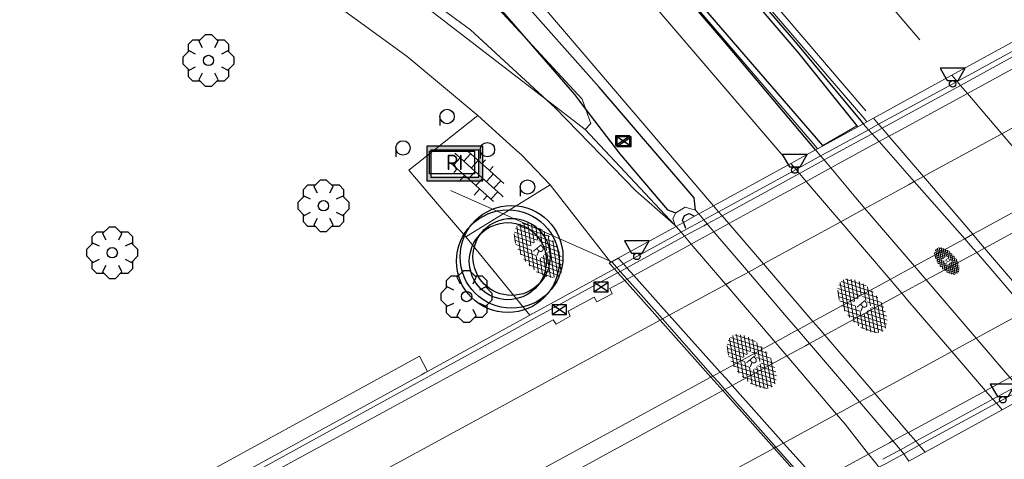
# Model space of a CAD drawing. Header units: metres. Extents: x 181682 to 183922, y 386244 to 387136.
# Tile 29 of 62: x 182674 to 182712, y 386637 to 386654. Entities that reach past the tile are written whole.
import ezdxf
from ezdxf.enums import TextEntityAlignment as Align

# ---------------------------------------------------------------- set-up
doc = ezdxf.new("R2010")
doc.units = ezdxf.units.M
for name, color, linetype, lineweight in [('B-WE-BV-LEUNING-G', 251, 'BV-LEUNING', 18), ('B-WE-GR-BOOM-S', 251, 'Continuous', 25), ('B-WE-IE-TERREINAFSCHEIDING_KUNSTMATIG_MUUR-GV', 251, 'IE-TERREINAFSCHEIDING-KUNSTMATIG-DICHT', 18), ('B-WE-KL-ET_LS_OV_KAST-S', 251, 'Continuous', 25), ('B-WE-KW-KUNSTWERK_LANDHOOFD-GV', 251, 'Continuous', 18), ('B-WE-OG-BREUKLIJN-G', 251, 'Continuous', 18), ('B-WE-OG-TOPOGRAFIE_WEG_BERM-GV', 251, 'Continuous', 18), ('B-WE-OG-TOPOGRAFIE_WEG_BERM-SV', 251, 'Continuous', 25), ('B-WE-OG-TOPOGRAFIE_WEG_RIJWEG-G', 251, 'Continuous', 25), ('B-WE-OG-TOPOGRAFIE_WEG_RIJWEG-GV', 251, 'Continuous', 18), ('B-WE-OG-TOPOGRAFIE_WEG_RIJWEG-SV', 251, 'Continuous', 25), ('B-WE-OG-TOPOGRAFIE_WEG_RIJWIELPAD-G', 251, 'Continuous', 18), ('B-WE-OG-TOPOGRAFIE_WEG_RIJWIELPAD-GV', 251, 'Continuous', 18), ('B-WE-OG-TOPOGRAFIE_WEG_RIJWIELPAD-SV', 251, 'Continuous', 25), ('B-WE-OG-TOPOGRAFIE_WEG_VERHARD-G', 251, 'Continuous', 18), ('B-WE-RI-DRAINAGE_PUT-S', 251, 'Continuous', 25), ('B-WE-RI-HWA_KOLK-S', 251, 'Continuous', 25), ('B-WE-VH-GOOT-G', 251, 'Continuous', 25), ('B-WE-VH-KANTOPSLUITING-G', 251, 'Continuous', 25), ('B-WE-VW-MARKERING-G', 251, 'Continuous', 18), ('B-WE-WH-KUNSTWERK_BRUG-GV', 251, 'Continuous', 18)]:
    doc.layers.add(name, color=color, linetype=linetype, lineweight=lineweight)
doc.layers.add('B-WE-IE-MEUBILAIR_WEGMEUBILAIR-S', color=251, linetype='Continuous')
doc.styles.add('NLCS-ISO', font='NLCS-ISO.ttf')
doc.linetypes.add('BV-LEUNING', pattern='A,1,[69,NLCS.SHX,S=0.2,R=0,X=0,Y=0],1', length=2)
doc.linetypes.add('IE-TERREINAFSCHEIDING-KUNSTMATIG-DICHT', pattern='A,8,-1,[82,NLCS.SHX,S=0.75,R=90,X=0,Y=0],-1', length=10)

# ---------------------------------------------------------------- blocks, each defined once
blk = doc.blocks.new('SKL-ET_OV_KAST_ALGEMEEN-SO')
for p, q in [((-0.912, 0.442), (0.838, 0.442)), ((-0.912, -0.433), (-0.912, 0.442)), ((0.838, 0.442), (0.838, -0.433)), ((0.838, -0.433), (-0.912, -0.433))]:
    blk.add_line(p, q)
blk = doc.blocks.new('SRI-TERREINKAST-SO')
at = {"ltscale": 0.1}
h = blk.add_hatch(color=256, dxfattribs=at)
h.paths.add_polyline_path([(1.163, 0.641), (-1.012, 0.641), (-1.012, -0.71), (1.163, -0.71)])
h.paths.add_polyline_path([(1.013, 0.491), (-0.862, 0.491), (-0.862, -0.56), (1.013, -0.56)], flags=16)
at = {"flags": 128}
for points in [[(1.163, 0.641), (-1.012, 0.641), (-1.012, -0.71), (1.163, -0.71)], [(1.013, 0.491), (-0.862, 0.491), (-0.862, -0.56), (1.013, -0.56)]]:
    blk.add_lwpolyline(points, close=True, dxfattribs=at)
at = {"style": 'NLCS-ISO'}
blk.add_text('RI', height=0.6, dxfattribs=at).set_placement((-0.262, -0.289))
blk = doc.blocks.new('SVW-AFSLUITPAAL-SO')
at = {"linetype": 'Continuous'}
blk.add_lwpolyline([(-0.278, -0.018), (-0.278, -0.368)], dxfattribs=at)
blk.add_circle((0.002, -0.018), 0.28, dxfattribs=at)
blk = doc.blocks.new('B-SRI-KOLK_COMBINATIE-SO')
for p, q in [((-0.28125, 0), (0.28125, 0.375)), ((0.28125, 0), (-0.28125, 0.375))]:
    blk.add_line(p, q)
at = {"flags": 128}
blk.add_lwpolyline([(-0.28125, 0), (0.28125, 0), (0.28125, 0.375), (-0.28125, 0.375)], close=True, dxfattribs=at)
blk = doc.blocks.new('SRI-DRAIN_PUT-SO')
at = {"lineweight": -3}
for radius in [2, 1.5]:
    blk.add_circle((0, 0), radius, dxfattribs=at)
blk = doc.blocks.new('SIE-WEG_SCHIJNWERPER-SO')
at = {"ltscale": 0.5, "flags": 128}
blk.add_lwpolyline([(-0.483, 0.606), (-0.21, 0.125), (0.21, 0.125), (0.483, 0.606)], close=True, dxfattribs=at)
at = {"ltscale": 0.5}
blk.add_circle((0, 0), 0.125, dxfattribs=at)
blk = doc.blocks.new('SGR-BOOM_01')
at = {"layer": 'B-WE-GR-BOOM-S'}
for points in [[(-0.33, 0.795, 0), (-0.619, 0.795, 0), (-0.795, 0.619, 0), (-0.795, 0.33, 0)], [(0.25, 0.5, 0), (0.375, 0.75, 0), (0.125, 1, 0), (-0.125, 1, 0), (-0.375, 0.75, 0), (-0.25, 0.5, 0)], [(0.795, 0.33, 0), (0.795, 0.619, 0), (0.619, 0.795, 0), (0.33, 0.795, 0)], [(-0.5, 0.25, 0), (-0.75, 0.375, 0), (-1, 0.125, 0), (-1, -0.125, 0), (-0.75, -0.375, 0), (-0.5, -0.25, 0)], [(0.5, -0.25, 0), (0.75, -0.375, 0), (1, -0.125, 0), (1, 0.125, 0), (0.75, 0.375, 0), (0.5, 0.25, 0)], [(-0.795, -0.33, 0), (-0.795, -0.619, 0), (-0.619, -0.795, 0), (-0.33, -0.795, 0)], [(0.33, -0.795, 0), (0.619, -0.795, 0), (0.795, -0.619, 0), (0.795, -0.33, 0)], [(-0.25, -0.5, 0), (-0.375, -0.75, 0), (-0.125, -1, 0), (0.125, -1, 0), (0.375, -0.75, 0), (0.25, -0.5, 0)]]:
    blk.add_polyline3d(points, dxfattribs=at)
blk.add_circle((0, 0), 0.2, dxfattribs=at)
blk.add_circle((0, 0), 0.2, dxfattribs=at)
blk = doc.blocks.new('SVH-GESLOTEN-SO')
at = {"linetype": 'Continuous', "lineweight": 0}
for p, q in [((-1.68, -0.04), (-0.187, 0.872)), ((-1.627, -0.236), (0.185, 0.871)), ((-1.622, 0.221), (-0.666, 0.805)), ((-1.277, 0.567), (-0.449, 0.062)), ((-1.076, 0.672), (-0.449, 0.289)), ((-0.845, 0.758), (-0.103, 0.304)), ((-0.579, 0.824), (0.271, 0.304)), ((-0.37, 0.304), (0.499, 0.836)), ((-0.277, 0.865), (1.6, -0.282)), ((0, 0.304), (0.772, 0.776)), ((0.078, 0.876), (1.67, -0.096)), ((0.371, 0.302), (1.012, 0.695)), ((0.371, 0.075), (1.22, 0.595)), ((0.52, 0.832), (1.65, 0.141)), ((-1.662, 0.121), (0.021, -0.906)), ((-1.577, 0.296), (0.358, -0.886)), ((-1.517, -0.397), (-0.449, 0.256)), ((-1.445, 0.442), (-0.449, -0.166)), ((-1.368, -0.532), (-0.449, 0.03)), ((-0.441, -0.875), (1.54, 0.336)), ((-0.119, -0.904), (1.639, 0.17)), ((0.371, -0.152), (1.397, 0.476)), ((0.371, 0.243), (1.481, -0.434)), ((0.371, 0.015), (1.32, -0.566)), ((-1.673, -0.099), (-0.392, -0.882)), ((-1.453, -0.461), (-1.037, -0.716)), ((-1.184, -0.647), (-0.449, -0.198)), ((-0.969, -0.743), (-0.244, -0.3)), ((-0.722, -0.819), (0.127, -0.3)), ((-0.23, -0.3), (0.65, -0.837)), ((0.143, -0.3), (0.905, -0.766)), ((0.268, -0.895), (1.676, -0.035)), ((0.371, -0.212), (1.128, -0.675)), ((0.798, -0.8), (1.571, -0.327))]:
    blk.add_line(p, q, dxfattribs=at)
at = {"linetype": 'Continuous', "lineweight": 0, "style": 'NLCS-ISO'}
blk.add_text('R', height=0.54, dxfattribs=at).set_placement((0, 0), align=Align.MIDDLE_CENTER)
blk = doc.blocks.new('SVH-BSS_OPENGESTRAAT_KL-SO')
for p, q in [((-1.243, 0.612), (-0.018, 0.612)), ((-1.068, 0.087), (-1.068, 0.612)), ((-0.543, 0.087), (-0.543, 0.612)), ((-0.28, 0.612), (-0.28, 0.888)), ((-0.018, 0.612), (1.243, 0.612)), ((0.245, 0.612), (0.245, 0.891)), ((0.507, 0.087), (0.507, 0.612)), ((1.032, 0.087), (1.032, 0.612)), ((-1.688, 0.087), (-1.593, 0.087)), ((-1.593, 0.087), (-0.018, 0.087)), ((-1.33, -0.438), (-1.33, 0.087)), ((-0.28, -0.438), (-0.28, 0.087)), ((-0.018, 0.087), (1.557, 0.087)), ((0.245, -0.438), (0.245, 0.087)), ((1.295, -0.438), (1.295, 0.087)), ((1.557, 0.087), (1.688, 0.087)), ((-1.482, -0.438), (-0.018, -0.438)), ((-1.068, -0.699), (-1.068, -0.438)), ((-0.543, -0.853), (-0.543, -0.438)), ((-0.018, -0.438), (1.482, -0.438)), ((0.507, -0.859), (0.507, -0.438)), ((1.032, -0.714), (1.032, -0.438))]:
    blk.add_line(p, q)

msp = doc.modelspace()

# ---------------------------------------------------------------- linework, layer by layer
at = {"layer": 'B-WE-BV-LEUNING-G'}
for points in [[(182690.429, 386647.499, 27.205), (182692.48, 386646.592, 27.219), (182696.614, 386644.765, 27.248), (182696.697, 386644.728, 27.249)], [(182696.697, 386644.728, 27.249), (182696.894, 386644.505, 27.246), (182697.03, 386644.351, 27.244), (182697.295, 386644.051, 27.24), (182698.669, 386642.498, 27.219), (182700.634, 386640.274, 27.19), (182700.861, 386640.018, 27.186), (182701.099, 386639.749, 27.182), (182703.083, 386637.505, 27.153), (182704.414, 386635.999, 27.132), (182704.718, 386635.655, 27.128), (182704.855, 386635.501, 27.126), (182705.102, 386635.222, 27.122), (182705.102, 386635.221, 27.122)]]:
    msp.add_polyline3d(points, dxfattribs=at)
at = {"layer": 'B-WE-IE-TERREINAFSCHEIDING_KUNSTMATIG_MUUR-GV'}
msp.add_line((182696.8, 386644.453, 27.322), (182693.512, 386642.648, 27.261), dxfattribs=at)
for points in [[(182791.002, 386695.171, 23.69), (182777.868, 386688.017, 23.351), (182758.753, 386677.572, 22.869), (182734.773, 386664.492, 22.46), (182717.962, 386655.317, 22.309), (182717.701, 386655.175, 22.309), (182717.566, 386655.102, 22.309), (182717.151, 386654.876, 22.308), (182715.039, 386653.726, 22.305), (182714.832, 386653.613, 22.304), (182714.305, 386653.326, 22.303), (182714.043, 386653.184, 22.303), (182713.603, 386652.944, 22.302), (182710.537, 386651.275, 22.297), (182707.851, 386649.813, 22.293), (182707.48, 386649.61, 22.294), (182707.098, 386649.402, 22.294), (182706.882, 386649.284, 22.294), (182705.505, 386648.533, 22.297), (182705.218, 386648.376, 22.297), (182704.265, 386647.856, 22.298), (182703.253, 386647.304, 22.3)], [(182708.269, 386638.091, 22.317), (182711.244, 386639.705, 22.312), (182712.185, 386640.216, 22.311), (182712.492, 386640.383, 22.31), (182713.779, 386641.081, 22.308), (182713.941, 386641.169, 22.308), (182714.153, 386641.286, 22.309), (182714.455, 386641.45, 22.309), (182717.494, 386643.113, 22.315), (182720.57, 386644.795, 22.32), (182720.979, 386645.019, 22.321), (182721.321, 386645.206, 22.321), (182721.819, 386645.479, 22.322), (182722.055, 386645.607, 22.323), (182724.167, 386646.763, 22.326), (182724.469, 386646.928, 22.327), (182724.526, 386646.959, 22.328), (182724.646, 386647.024, 22.329), (182741.045, 386655.966, 22.487), (182762.798, 386667.858, 22.863), (182783.954, 386679.396, 23.396), (182796.012, 386685.968, 23.71)], [(182703.253, 386647.304, 22.3), (182701.253, 386646.212, 22.303), (182700.673, 386645.895, 22.304), (182700.536, 386645.821, 22.305), (182699.997, 386645.527, 22.305), (182699.789, 386645.413, 22.306), (182697.557, 386644.194, 22.309), (182697.295, 386644.051, 22.31), (182697.203, 386644.001, 22.31), (182696.622, 386643.684, 22.311), (182696.715, 386643.477, 22.316), (182696.113, 386643.163, 22.321), (182696.013, 386643.342, 22.316), (182695.002, 386642.797, 22.322), (182695.079, 386642.613, 22.324), (182694.54, 386642.291, 22.332), (182694.427, 386642.458, 22.328), (182683.044, 386636.27, 22.439), (182658.487, 386622.86, 22.859), (182637.315, 386611.303, 23.403), (182615.512, 386599.407, 23.959)], [(182693.512, 386642.648, 27.261), (182692.594, 386642.144, 27.244), (182689.528, 386640.454, 25.245)], [(182689.528, 386640.454, 25.245), (182689.433, 386640.401, 25.183), (182689.295, 386640.325, 25.093), (182672.439, 386631.069, 25.039), (182653.061, 386620.581, 25.033), (182635.527, 386610.985, 25.108), (182619.427, 386602.169, 25.063), (182617.451, 386601.096, 25.066), (182599.427, 386591.306, 25.093), (182581.813, 386581.659, 25.042), (182569.419, 386574.92, 25.036), (182560.243, 386569.907, 24.995), (182560.307, 386569.625, 24.929)], [(182620.537, 386590.206, 23.969), (182641.666, 386601.72, 23.433), (182664.93, 386614.431, 22.838), (182686.856, 386626.397, 22.47), (182701.379, 386634.312, 22.349), (182701.299, 386634.492, 22.352), (182701.912, 386634.816, 22.344), (182702.019, 386634.684, 22.344), (182702.989, 386635.197, 22.342), (182702.916, 386635.423, 22.342), (182703.479, 386635.693, 22.331), (182703.568, 386635.54, 22.326), (182704.357, 386635.968, 22.324), (182704.414, 386635.999, 22.324), (182704.724, 386636.167, 22.324), (182706.692, 386637.235, 22.32), (182706.95, 386637.375, 22.32), (182707.509, 386637.679, 22.318), (182707.637, 386637.748, 22.318), (182708.236, 386638.073, 22.317), (182708.269, 386638.091, 22.317)]]:
    msp.add_polyline3d(points, dxfattribs=at)
at = {"layer": 'B-WE-KW-KUNSTWERK_LANDHOOFD-GV'}
for p, q in [((182706.622, 386650.176, 27.6), (182706.483, 386650.1, 27.6)), ((182706.622, 386650.176, 27.6), (182706.877, 386650.316, 27.517)), ((182704.626, 386649.08, 27.43), (182704.707, 386649.125, 27.43)), ((182704.921, 386649.242, 27.6), (182704.707, 386649.125, 27.43))]:
    msp.add_line(p, q, dxfattribs=at)
for points in [[(182717.286, 386655.662, 27.062), (182717.151, 386655.588, 27.064), (182716.733, 386655.359, 27.069), (182714.649, 386654.219, 27.095), (182714.419, 386654.093, 27.098), (182713.892, 386653.805, 27.105), (182713.629, 386653.661, 27.108), (182713.195, 386653.423, 27.114), (182710.133, 386651.748, 27.153), (182707.08, 386650.078, 27.192), (182706.69, 386649.865, 27.196), (182706.477, 386649.748, 27.199), (182705.117, 386649.004, 27.216), (182704.825, 386648.844, 27.22), (182703.868, 386648.32, 27.232), (182700.857, 386646.673, 27.271), (182700.279, 386646.357, 27.278), (182700.144, 386646.283, 27.28), (182699.606, 386645.988, 27.286), (182699.396, 386645.874, 27.289), (182697.153, 386644.646, 27.318), (182696.894, 386644.505, 27.321), (182696.8, 386644.453, 27.322)], [(182704.8, 386635.471, 27.176), (182704.855, 386635.501, 27.176), (182705.167, 386635.671, 27.174), (182707.092, 386636.723, 27.166), (182707.376, 386636.877, 27.165), (182707.94, 386637.185, 27.162), (182708.056, 386637.249, 27.162), (182708.66, 386637.579, 27.159), (182711.662, 386639.218, 27.146), (182712.614, 386639.737, 27.141), (182712.915, 386639.902, 27.14), (182714.356, 386640.689, 27.134), (182714.566, 386640.804, 27.133), (182714.868, 386640.968, 27.131), (182717.904, 386642.626, 27.118), (182720.987, 386644.309, 27.104), (182721.387, 386644.528, 27.102), (182721.74, 386644.721, 27.101), (182722.233, 386644.99, 27.099), (182722.475, 386645.122, 27.097), (182724.588, 386646.276, 27.088), (182724.944, 386646.47, 27.087), (182725.063, 386646.535, 27.086)], [(182696.659, 386644.707, 27.474), (182696.697, 386644.728, 27.428), (182696.954, 386644.869, 27.116)]]:
    msp.add_polyline3d(points, dxfattribs=at)
at = {"layer": 'B-WE-OG-BREUKLIJN-G'}
for points in [[(182707.243, 386637.033, 27.165), (182707.805, 386637.34, 27.162), (182707.929, 386637.408, 27.162), (182708.527, 386637.734, 27.159), (182711.529, 386639.373, 27.146), (182712.477, 386639.891, 27.141), (182712.779, 386640.056, 27.14), (182714.222, 386640.844, 27.134), (182714.433, 386640.959, 27.133), (182714.735, 386641.124, 27.131), (182717.772, 386642.782, 27.118), (182720.854, 386644.465, 27.104), (182721.257, 386644.685, 27.102), (182721.606, 386644.875, 27.101), (182722.101, 386645.146, 27.099), (182722.341, 386645.277, 27.098), (182724.454, 386646.431, 27.088), (182724.811, 386646.625, 27.087), (182724.93, 386646.691, 27.086), (182724.966, 386646.71, 27.086), (182729.3, 386649.145, 27.041), (182732.875, 386651.034, 25.141), (182750.504, 386660.763, 24.828)], [(182713.327, 386653.268, 27.113), (182710.265, 386651.593, 27.152), (182707.213, 386649.923, 27.191), (182706.826, 386649.711, 27.196), (182706.612, 386649.594, 27.199), (182705.246, 386648.847, 27.216), (182704.956, 386648.688, 27.22), (182704.001, 386648.165, 27.232), (182700.99, 386646.518, 27.27), (182700.412, 386646.202, 27.277), (182700.276, 386646.127, 27.279), (182699.738, 386645.833, 27.286), (182699.529, 386645.718, 27.289), (182697.289, 386644.493, 27.317), (182697.03, 386644.351, 27.32), (182696.936, 386644.3, 27.321), (182696.896, 386644.278, 27.322), (182693.608, 386642.473, 27.261), (182692.69, 386641.969, 27.244), (182689.625, 386640.279, 25.245), (182689.53, 386640.226, 25.183), (182689.391, 386640.15, 25.093), (182672.535, 386630.893, 25.039)]]:
    msp.add_polyline3d(points, dxfattribs=at)
at = {"layer": 'B-WE-OG-TOPOGRAFIE_WEG_BERM-GV'}
for p, q in [((182693.512, 386642.648, 27.261), (182691.017, 386645.693, 27.383)), ((182689.216, 386641.054, 25.054), (182689.528, 386640.454, 25.245))]:
    msp.add_line(p, q, dxfattribs=at)
for points in [[(182691.017, 386645.693, 27.383), (182690.066, 386646.813, 27.378), (182688.808, 386648.296, 27.372), (182691.492, 386650.416, 27.343)], [(182691.017, 386645.693, 27.383), (182692.48, 386646.592, 27.38), (182694.307, 386647.716, 27.376)], [(182617.077, 386601.664, 25.039), (182626.163, 386606.604, 25.056), (182641.921, 386615.219, 25.017), (182652.637, 386621.098, 25.036), (182667.44, 386629.169, 25.04), (182678.703, 386635.284, 25.038), (182689.216, 386641.054, 25.054)]]:
    msp.add_polyline3d(points, dxfattribs=at)
at = {"layer": 'B-WE-OG-TOPOGRAFIE_WEG_RIJWEG-G'}
for p, q in [((182706.388, 386650.208, 27.504), (182706.483, 386650.1, 27.503)), ((182700.083, 386646.587, 27.374), (182699.953, 386646.739, 27.374))]:
    msp.add_line(p, q, dxfattribs=at)
for points in [[(182699.953, 386646.739, 27.374), (182699.9, 386647.212, 27.39), (182696.211, 386651.52, 27.357), (182689.274, 386659.348, 27.234), (182683.169, 386666.631, 27.208), (182678.902, 386671.224, 27.175)], [(182704.626, 386649.08, 27.427), (182701.03, 386653.356, 27.469), (182695.163, 386660.187, 27.439), (182689.681, 386666.507, 27.364), (182688.261, 386668.337, 27.325), (182687.875, 386668.834, 27.314), (182687.791, 386669.083, 27.33), (182687.717, 386669.303, 27.344), (182687.781, 386669.714, 27.334), (182688.004, 386670.033, 27.324), (182688.426, 386670.286, 27.339), (182688.874, 386670.398, 27.339), (182689.209, 386670.268, 27.354), (182689.237, 386670.251, 27.354), (182689.372, 386670.165, 27.354), (182693.839, 386664.928, 27.454), (182699.243, 386658.649, 27.479), (182703.909, 386653.199, 27.504), (182706.388, 386650.208, 27.504)]]:
    msp.add_polyline3d(points, dxfattribs=at)
at = {"layer": 'B-WE-OG-TOPOGRAFIE_WEG_RIJWEG-GV'}
for points in [[(182678.542, 386670.266, 27.101), (182679.44, 386669.82, 0), (182682.914, 386665.443, 0), (182683.008, 386665.325, 0), (182689.451, 386657.654, 0), (182693.295, 386653.495, 0), (182695.548, 386651.056, 0), (182695.691, 386650.652, 0), (182695.886, 386650.104, 0), (182695.671, 386649.88, 0)], [(182704.707, 386649.125, 27.43), (182704.606, 386649.243, 0), (182688.261, 386668.337, 0), (182687.932, 386668.721, 0), (182687.791, 386669.083, 0), (182689.237, 386670.251, 0), (182689.608, 386669.988, 0), (182706.54, 386650.272, 0), (182706.622, 386650.176, 27.56), (182706.622, 386650.176, 27.6)], [(182714.777, 386640.558, 27.479), (182714.566, 386640.804, 27.48), (182714.433, 386640.959, 27.48), (182714.153, 386641.286, 27.481), (182712.84, 386642.819, 27.484), (182710.895, 386645.089, 27.489), (182710.788, 386645.214, 27.489), (182710.66, 386645.359, 27.492), (182710.429, 386645.622, 27.498), (182708.468, 386647.847, 27.549), (182707.098, 386649.402, 27.584), (182706.826, 386649.711, 27.591), (182706.69, 386649.865, 27.595), (182706.483, 386650.1, 27.6)], [(182699.201, 386646.102, 27.357), (182699.154, 386646.152, 26.993), (182695.671, 386649.88, 0)], [(182704.626, 386649.08, 27.43), (182704.825, 386648.844, 27.427), (182704.956, 386648.688, 27.426), (182705.218, 386648.376, 27.422), (182706.198, 386647.211, 27.409), (182706.55, 386646.8, 27.412), (182708.472, 386644.553, 27.43), (182708.697, 386644.289, 27.432), (182708.93, 386644.018, 27.434), (182710.872, 386641.747, 27.453), (182712.104, 386640.307, 27.464), (182712.185, 386640.216, 27.463), (182712.477, 386639.891, 27.459), (182712.614, 386639.737, 27.457), (182712.837, 386639.488, 27.454)], [(182708.258, 386636.962, 27.39), (182708.056, 386637.249, 27.373), (182708.014, 386637.308, 27.369), (182707.929, 386637.408, 27.369), (182707.637, 386637.748, 27.371), (182706.331, 386639.273, 27.376), (182704.388, 386641.542, 27.385), (182704.155, 386641.813, 27.386), (182703.932, 386642.074, 27.387), (182703.502, 386642.576, 27.389), (182702.013, 386644.323, 27.382), (182700.673, 386645.895, 27.377), (182700.412, 386646.202, 27.375), (182700.279, 386646.357, 27.375), (182700.083, 386646.587, 27.374)]]:
    msp.add_polyline3d(points, dxfattribs=at)
at = {"layer": 'B-WE-OG-TOPOGRAFIE_WEG_RIJWIELPAD-G'}
msp.add_line((182699.201, 386646.102, 27.357), (182699.17, 386646.138, 27.357), dxfattribs=at)
msp.add_polyline3d([(182699.17, 386646.138, 27.357), (182699.154, 386646.152, 27.357), (182699.002, 386646.288, 27.357), (182697.639, 386647.488, 27.377), (182694.501, 386650.716, 27.39), (182691.202, 386653.755, 27.312), (182688.581, 386655.688, 27.299), (182686.003, 386657.637, 27.214), (182680.598, 386661.46, 27.117), (182679.271, 386662.517, 27.1), (182678.571, 386663.075, 27.091), (182677.579, 386663.865, 27.078), (182675.254, 386666, 27.084), (182674.153, 386667.073, 26.996)], dxfattribs=at)
at = {"layer": 'B-WE-OG-TOPOGRAFIE_WEG_RIJWIELPAD-GV'}
for points in [[(182695.671, 386649.88, 0), (182679.271, 386662.517, 0), (182678.954, 386662.72, 0), (182678.571, 386663.075, 0), (182674.341, 386666.992, 0), (182674.204, 386667.119, 26.997)], [(182672.397, 386665.233, 26.936), (182674.82, 386663.059, 27.032), (182677.069, 386661.122, 27.065), (182680.365, 386658.717, 27.188), (182684.671, 386655.684, 27.247), (182688.742, 386652.713, 27.292), (182691.492, 386650.416, 27.343)], [(182691.492, 386650.416, 27.343), (182692.881, 386649.163, 27.371), (182693.189, 386648.885, 27.377), (182694.307, 386647.716, 27.376)], [(182694.307, 386647.716, 27.376), (182696.614, 386644.765, 27.472), (182696.659, 386644.707, 27.474)], [(182699.201, 386646.102, 27.357), (182699.396, 386645.874, 27.357), (182699.529, 386645.718, 27.357), (182699.789, 386645.413, 27.356), (182701.132, 386643.842, 27.355), (182703.052, 386641.594, 27.353), (182703.275, 386641.334, 27.353), (182703.507, 386641.062, 27.353), (182705.446, 386638.792, 27.351), (182705.784, 386638.396, 27.351), (182706.692, 386637.235, 27.367), (182706.967, 386636.883, 27.372), (182707.092, 386636.723, 27.374), (182707.164, 386636.631, 27.375), (182707.356, 386636.464, 27.361)], [(182705.414, 386635.394, 27.417), (182705.167, 386635.671, 27.408), (182705.029, 386635.825, 27.403), (182704.724, 386636.167, 27.392), (182703.383, 386637.668, 27.345), (182701.386, 386639.906, 27.274), (182701.146, 386640.174, 27.265), (182700.918, 386640.429, 27.257), (182698.939, 386642.645, 27.187), (182697.557, 386644.194, 27.137), (182697.289, 386644.493, 27.128), (182697.153, 386644.646, 27.123), (182696.954, 386644.869, 27.116)]]:
    msp.add_polyline3d(points, dxfattribs=at)
at = {"layer": 'B-WE-OG-TOPOGRAFIE_WEG_VERHARD-G'}
msp.add_line((182704.912, 386649.253, 27.589), (182706.239, 386650.021, 27.624), dxfattribs=at)
for points in [[(182699.17, 386646.138, 27.357), (182699.074, 386646.406, 27.418), (182699.197, 386646.624, 27.401)], [(182699.197, 386646.624, 27.401), (182699.56, 386646.856, 27.401), (182699.953, 386646.739, 27.374)]]:
    msp.add_polyline3d(points, dxfattribs=at)
at = {"layer": 'B-WE-VH-GOOT-G'}
msp.add_polyline3d([(182678.542, 386670.266, 27.101), (182679.337, 386669.526, 27.182), (182680.543, 386668.22, 27.188), (182682.774, 386665.609, 27.156), (182682.914, 386665.443, 27.158), (182688.592, 386658.727, 27.247), (182691.486, 386655.59, 27.331), (182693.295, 386653.495, 27.337), (182695.244, 386651.236, 27.344), (182695.691, 386650.652, 27.336), (182697.004, 386648.939, 27.312), (182698.871, 386646.75, 27.409), (182699.197, 386646.624, 27.401)], dxfattribs=at)
at = {"layer": 'B-WE-VH-KANTOPSLUITING-G'}
for p, q in [((182706.239, 386650.021, 27.624), (182706.271, 386649.984, 27.624)), ((182699.486, 386646.259, 27.462), (182699.568, 386646.033, 27.462))]:
    msp.add_line(p, q, dxfattribs=at)
for points in [[(182704.912, 386649.253, 27.589), (182699.865, 386655.104, 27.569), (182694.838, 386660.999, 27.499), (182689.274, 386667.477, 27.444), (182688.1, 386668.906, 27.424), (182687.967, 386669.271, 27.434), (182687.997, 386669.57, 27.409), (182688.173, 386669.846, 27.434), (182688.436, 386670.017, 27.454), (182688.87, 386670.099, 27.474), (182689.171, 386669.995, 27.469), (182689.56, 386669.647, 27.479), (182693.729, 386664.796, 27.534), (182698.233, 386659.551, 27.584), (182703.98, 386652.835, 27.609), (182706.239, 386650.021, 27.624)], [(182699.486, 386646.259, 27.462), (182699.458, 386646.339, 27.462), (182699.524, 386646.528, 27.48), (182699.705, 386646.609, 27.468), (182699.916, 386646.495, 27.477)]]:
    msp.add_polyline3d(points, dxfattribs=at)
at = {"layer": 'B-WE-VW-MARKERING-G'}
msp.add_line((182708.681, 386653.368, 27.468), (182699.893, 386663.724, 27.439), dxfattribs=at)
for points in [[(182703.399, 386648.806, 27.478), (182691.741, 386662.433, 27.432), (182687.052, 386667.889, 27.324), (182686.925, 386668.298, 27.349), (182686.957, 386668.844, 27.348), (182687.17, 386669.493, 27.348), (182687.599, 386670.086, 27.342), (182688.234, 386670.497, 27.343), (182688.859, 386670.602, 27.338), (182689.359, 386670.559, 27.338), (182689.872, 386670.072, 27.386), (182698.544, 386660.023, 27.507), (182706.577, 386650.607, 27.489)], [(182700.66, 386646.903, 27.403), (182693.486, 386655.313, 27.366), (182681.511, 386669.261, 27.317)], [(182718.101, 386642.392, 27.459), (182717.904, 386642.626, 27.458), (182717.772, 386642.782, 27.458), (182717.494, 386643.113, 27.457), (182716.192, 386644.657, 27.454), (182715.784, 386645.142, 27.453), (182714.257, 386646.927, 27.449), (182714.025, 386647.199, 27.448), (182713.799, 386647.463, 27.448), (182711.874, 386649.712, 27.443), (182710.537, 386651.275, 27.44), (182710.265, 386651.593, 27.439), (182710.133, 386651.748, 27.439), (182709.926, 386651.99, 27.438)], [(182683.921, 386634.464, 22.48), (182695.149, 386640.576, 22.363), (182698.583, 386642.451, 22.354), (182698.669, 386642.498, 22.354), (182698.939, 386642.645, 22.353), (182701.132, 386643.842, 22.347), (182701.332, 386643.951, 22.347), (182701.87, 386644.245, 22.345), (182702.013, 386644.323, 22.345), (182702.599, 386644.643, 22.343), (182704.22, 386645.528, 22.339), (182705.606, 386646.285, 22.336), (182706.55, 386646.8, 22.333), (182706.813, 386646.944, 22.333), (182708.244, 386647.725, 22.329), (182708.468, 386647.847, 22.329), (182708.822, 386648.04, 22.328), (182709.129, 386648.208, 22.327), (182711.874, 386649.712, 22.332), (182714.931, 386651.387, 22.338)], [(182715.077, 386640.724, 27.6), (182714.868, 386640.968, 27.585), (182714.735, 386641.124, 27.575), (182714.455, 386641.45, 27.554), (182713.605, 386642.442, 27.492), (182713.141, 386642.985, 27.494), (182711.201, 386645.255, 27.501), (182710.969, 386645.527, 27.502), (182710.742, 386645.793, 27.503), (182708.822, 386648.04, 27.51), (182707.48, 386649.61, 27.515), (182707.213, 386649.923, 27.516), (182707.08, 386650.078, 27.516), (182706.877, 386650.316, 27.517)], [(182703.668, 386648.555, 27.458), (182703.868, 386648.32, 27.457), (182704.001, 386648.165, 27.457), (182704.265, 386647.856, 27.456), (182705.606, 386646.285, 27.45), (182707.526, 386644.037, 27.443), (182707.751, 386643.773, 27.442), (182707.983, 386643.502, 27.441), (182708.221, 386643.223, 27.44), (182709.93, 386641.234, 27.448), (182711.244, 386639.705, 27.455), (182711.529, 386639.373, 27.456), (182711.662, 386639.218, 27.457), (182711.882, 386638.962, 27.458)], [(182685.046, 386631.764, 22.538), (182696.221, 386637.865, 22.42), (182700.559, 386640.233, 22.413), (182700.634, 386640.274, 22.413), (182700.918, 386640.429, 22.412), (182703.052, 386641.594, 22.409), (182703.248, 386641.701, 22.409), (182703.779, 386641.991, 22.408), (182703.932, 386642.074, 22.408), (182704.525, 386642.398, 22.407), (182705.603, 386642.987, 22.405), (182707.526, 386644.037, 22.402), (182708.472, 386644.553, 22.401), (182708.711, 386644.684, 22.401), (182710.194, 386645.493, 22.398), (182710.429, 386645.622, 22.398), (182710.742, 386645.793, 22.398), (182711.129, 386646.004, 22.397), (182713.799, 386647.463, 22.401)], [(182685.637, 386631.296, 22.536), (182696.224, 386637.092, 22.422), (182701.025, 386639.709, 22.415), (182701.099, 386639.749, 22.414), (182701.386, 386639.906, 22.414), (182703.507, 386641.062, 22.411), (182703.703, 386641.169, 22.41), (182704.232, 386641.457, 22.41), (182704.388, 386641.542, 22.409), (182704.982, 386641.866, 22.408), (182705.932, 386642.384, 22.407), (182707.983, 386643.502, 22.404), (182708.93, 386644.018, 22.403), (182709.178, 386644.153, 22.402), (182710.659, 386644.96, 22.4), (182710.895, 386645.089, 22.4), (182711.201, 386645.255, 22.399), (182711.536, 386645.438, 22.399), (182714.257, 386646.927, 22.405)], [(182708.89, 386637.311, 27.407), (182708.66, 386637.579, 27.407), (182708.527, 386637.734, 27.407), (182708.236, 386638.073, 27.407), (182706.927, 386639.598, 27.406), (182704.982, 386641.866, 27.405), (182704.749, 386642.137, 27.405), (182704.525, 386642.398, 27.405), (182702.599, 386644.643, 27.404), (182701.253, 386646.212, 27.403), (182700.99, 386646.518, 27.403), (182700.857, 386646.673, 27.403), (182700.66, 386646.903, 27.403)], [(182712.618, 386642.698, 22.34), (182711.157, 386641.902, 22.345), (182710.872, 386641.747, 22.345), (182709.93, 386641.234, 22.348), (182707.329, 386639.817, 22.356), (182706.927, 386639.598, 22.357), (182706.331, 386639.273, 22.359), (182706.185, 386639.194, 22.359), (182705.645, 386638.9, 22.361), (182705.446, 386638.792, 22.361), (182703.383, 386637.668, 22.367), (182703.083, 386637.505, 22.368), (182703.019, 386637.47, 22.368), (182697.785, 386634.62, 22.383)]]:
    msp.add_polyline3d(points, dxfattribs=at)
at = {"layer": 'B-WE-WH-KUNSTWERK_BRUG-GV'}
for p, q in [((182706.483, 386650.1, 27.6), (182706.271, 386649.984, 27.6)), ((182706.271, 386649.984, 27.6), (182704.921, 386649.242, 27.6)), ((182704.921, 386649.242, 27.6), (182704.626, 386649.08, 27.43)), ((182699.486, 386646.259, 27.462), (182699.201, 386646.102, 27.357)), ((182699.916, 386646.495, 27.477), (182699.486, 386646.259, 27.462)), ((182700.083, 386646.587, 27.374), (182699.916, 386646.495, 27.477)), ((182696.954, 386644.869, 27.116), (182699.201, 386646.102, 27.357))]:
    msp.add_line(p, q, dxfattribs=at)
for points in [[(182713.269, 386653.825, 27.362), (182712.985, 386653.669, 27.39), (182709.926, 386651.99, 27.438), (182706.877, 386650.316, 27.517)], [(182706.877, 386650.316, 27.517), (182706.622, 386650.176, 27.571), (182706.483, 386650.1, 27.6)], [(182704.626, 386649.08, 27.43), (182703.668, 386648.555, 27.458), (182700.66, 386646.903, 27.403), (182700.083, 386646.587, 27.374)], [(182696.659, 386644.707, 27.474), (182696.602, 386644.676, 27.134), (182696.8, 386644.453, 27.322)], [(182696.954, 386644.869, 27.116), (182696.697, 386644.728, 27.249), (182696.659, 386644.707, 27.474)], [(182696.8, 386644.453, 27.322), (182696.936, 386644.3, 27.32), (182697.203, 386644.001, 27.315), (182698.583, 386642.451, 27.289), (182700.559, 386640.233, 27.253), (182700.786, 386639.977, 27.249), (182701.025, 386639.709, 27.245), (182703.019, 386637.47, 27.208), (182704.357, 386635.968, 27.184), (182704.663, 386635.625, 27.178), (182704.8, 386635.471, 27.176)], [(182712.837, 386639.488, 27.454), (182711.882, 386638.962, 27.458), (182708.89, 386637.311, 27.407), (182708.258, 386636.962, 27.39)]]:
    msp.add_polyline3d(points, dxfattribs=at)

# ---------------------------------------------------------------- block references
at = {"layer": 'B-WE-GR-BOOM-S'}
for p in [(182681.013, 386652.562, 26.93), (182685.484, 386646.907, 26.102), (182677.269, 386645.077, 25.559), (182691.053, 386643.369, 26.651)]:
    msp.add_blockref('SGR-BOOM_01', p, dxfattribs=at)
at = {"layer": 'B-WE-IE-MEUBILAIR_WEGMEUBILAIR-S'}
for name, p in [('SIE-WEG_SCHIJNWERPER-SO', (182709.959, 386651.653, 26.322)), ('SVW-AFSLUITPAAL-SO', (182690.293, 386650.399, 27.408)), ('SVW-AFSLUITPAAL-SO', (182688.577, 386649.175, 27.315)), ('SVW-AFSLUITPAAL-SO', (182691.86, 386649.107, 27.347)), ('SRI-TERREINKAST-SO', (182690.522, 386648.583, 27.19)), ('SIE-WEG_SCHIJNWERPER-SO', (182703.818, 386648.293, 26.322)), ('SVW-AFSLUITPAAL-SO', (182693.419, 386647.653, 27.352)), ('SIE-WEG_SCHIJNWERPER-SO', (182697.678, 386644.933, 26.322)), ('SIE-WEG_SCHIJNWERPER-SO', (182711.909, 386639.353, 26.176))]:
    msp.add_blockref(name, p, dxfattribs=at)
at = {"layer": 'B-WE-KL-ET_LS_OV_KAST-S'}
msp.add_blockref('SKL-ET_OV_KAST_ALGEMEEN-SO', (182690.522, 386648.583, 27.19), dxfattribs=at)
at = {"layer": 'B-WE-OG-TOPOGRAFIE_WEG_BERM-SV', "xscale": 0.75, "yscale": 0.75}
for name, p, rotation in [('SVH-BSS_OPENGESTRAAT_KL-SO', (182691.498, 386648.055, 27.371), 317.9467654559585), ('SVH-GESLOTEN-SO', (182693.862, 386645.182, 27.325), 309.3303689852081)]:
    msp.add_blockref(name, p, dxfattribs=dict(at, rotation=rotation))
at = {"layer": 'B-WE-OG-TOPOGRAFIE_WEG_RIJWEG-SV'}
for p, xscale, yscale, rotation in [((182709.745, 386644.757, 27.613), 0.375, 0.375, 311.1373196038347), ((182706.46, 386643.014, 27.417), 0.7500000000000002, 0.7500000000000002, 310.5452054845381)]:
    msp.add_blockref('SVH-GESLOTEN-SO', p, dxfattribs=dict(at, xscale=xscale, yscale=yscale, rotation=rotation))
at = {"layer": 'B-WE-OG-TOPOGRAFIE_WEG_RIJWIELPAD-SV', "xscale": 0.75, "yscale": 0.75, "rotation": 310.5062514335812}
msp.add_blockref('SVH-GESLOTEN-SO', (182702.155, 386640.844, 27.329), dxfattribs=at)
at = {"layer": 'B-WE-RI-DRAINAGE_PUT-S'}
for p in [(182692.658, 386644.747, 27.418), (182692.801, 386644.915, 27.418)]:
    msp.add_blockref('SRI-DRAIN_PUT-SO', p, dxfattribs=at)
at = {"layer": 'B-WE-RI-HWA_KOLK-S'}
for p in [(182697.121, 386649.252, 0), (182697.172, 386649.218, 27.104), (182696.278, 386643.553, 22.277), (182694.663, 386642.676, 22.281)]:
    msp.add_blockref('B-SRI-KOLK_COMBINATIE-SO', p, dxfattribs=at)

doc.saveas('drawing.dxf')
